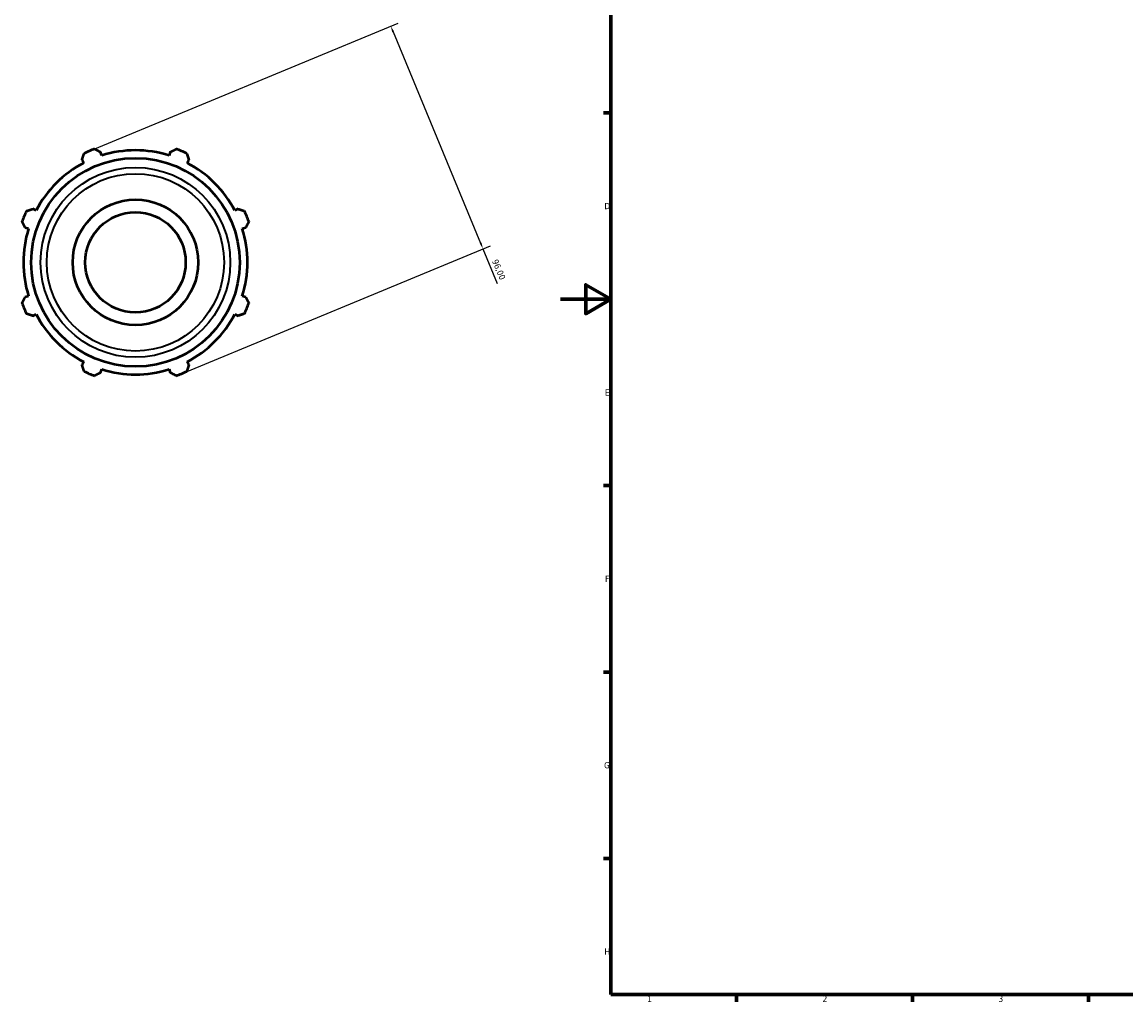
# Model space of a CAD drawing. Header units: millimetres. Extents: x -279 to 1203, y -35 to 760.
# Tile 1 of 8: x -215 to 225, y 17 to 407. Entities that reach past the tile are written whole.
import ezdxf

# ---------------------------------------------------------------- set-up
doc = ezdxf.new("R2010")
doc.units = ezdxf.units.MM
for name, color, linetype, lineweight in [('Border (ISO)', 7, 'Continuous', 70), ('Dimension (ISO)', 7, 'Continuous', 25), ('Visible (ISO)', 7, 'Continuous', 50), ('Visible Narrow (ISO)', 7, 'Continuous', 35)]:
    doc.layers.add(name, color=color, linetype=linetype, lineweight=lineweight)
doc.styles.add('Note Text (ISO)', font='tahoma.ttf')
doc.dimstyles.new('Default (ISO)', dxfattribs={"dimtxt": 2.5, "dimasz": 2.5, "dimexe": 3.175, "dimexo": 0, "dimgap": 0.762, "dimtad": 1, "dimrnd": 1e-08, "dimzin": 0, "dimtxsty": 'Note Text (ISO)', "dimcen": 0.09, "dimdle": 10, "dimclrd": 256, "dimclre": 256, "dimclrt": 232, "dimazin": 0, "dimtfac": 1.40208, "dimtmove": 0, "dimatfit": 3, "dimfxl": 1, "dimtolj": 1, "dimtzin": 0, "dimlwd": -1, "dimlwe": -1, "dimarcsym": 0})

# ---------------------------------------------------------------- blocks, each defined once
blk = doc.blocks.new('Borders Default Border')
at = {"layer": 'Border (ISO)'}
for p, q in [((20, 371.25), (17.1, 371.25)), ((20, 222.75), (17.1, 222.75)), ((20, 148.5), (17.1, 148.5)), ((20, 74.25), (17.1, 74.25)), ((70.08, 20), (70.08, 17.1)), ((140.17, 20), (140.17, 17.1)), ((210.25, 20), (210.25, 17.1))]:
    blk.add_line(p, q, dxfattribs=at)
at = {"layer": 'Border (ISO)', "flags": 128}
for points in [[(20, 20), (20, 574), (821, 574), (821, 20), (20, 20)], [(0, 297), (20, 297), (10, 302.77), (10, 291.23), (20, 297)]]:
    blk.add_lwpolyline(points, dxfattribs=at)
at = {"layer": 'Border (ISO)', "color": 232, "true_color": 0xca0064, "char_height": 2.5, "attachment_point": 7, "style": 'Note Text (ISO)'}
for s, insert in [('D', (17.43, 332.88)), ('E', (17.64, 258.63)), ('F', (17.7, 184.38)), ('G', (17.31, 110.08)), ('H', (17.44, 35.88)), ('1', (34.48, 17.1)), ('2', (104.37, 17.1)), ('3', (174.43, 17.05))]:
    blk.add_mtext(s, dxfattribs=dict(at, insert=insert))
blk = doc.blocks.new('*D12')
at = {"layer": 'Defpoints', "color": 0, "transparency": 16777216}
for p in [(-187.78, 356.04), (-30.94, 317.1), (-151.04, 267.35)]:
    blk.add_point(p, dxfattribs=at)
at = {"layer": 'Dimension (ISO)', "transparency": 16777216}
for p, q in [((-187.78, 356.04), (-64.74, 407.01)), ((-66.72, 403.48), (-31.89, 319.41)), ((-151.04, 267.35), (-28, 318.31)), ((-30.94, 317.1), (-25.23, 303.32))]:
    blk.add_line(p, q, dxfattribs=at)
for points in [[(-66.33, 403.64), (-67.1, 403.32), (-67.67, 405.79)], [(-31.51, 319.57), (-32.28, 319.25), (-30.94, 317.1)]]:
    blk.add_solid(points, dxfattribs=at)
at = {"layer": 'Dimension (ISO)', "color": 232, "true_color": 0xca0064, "transparency": 16777216, "insert": (-25.06, 313.2), "char_height": 2.5, "attachment_point": 1, "rotation": 292.5, "style": 'Note Text (ISO)'}
blk.add_mtext('\\A1;96,00', dxfattribs=at)

msp = doc.modelspace()

# ---------------------------------------------------------------- linework, layer by layer
at = {"layer": 'Visible (ISO)'}
for p, q in [((-190.687, 352.571), (-190.022, 351.293)), ((-182.833, 354.271), (-183.266, 355.644)), ((-155.553, 355.644), (-155.986, 354.271)), ((-148.797, 351.293), (-148.132, 352.571)), ((-209.006, 332.31), (-210.283, 332.974)), ((-128.536, 332.974), (-129.813, 332.31)), ((-213.357, 325.554), (-211.983, 325.121)), ((-126.836, 325.121), (-125.462, 325.554)), ((-211.983, 298.274), (-213.357, 297.841)), ((-125.462, 297.841), (-126.836, 298.274)), ((-210.283, 290.42), (-209.006, 291.085)), ((-129.813, 291.085), (-128.536, 290.42)), ((-190.022, 272.101), (-190.687, 270.824)), ((-183.266, 267.75), (-182.833, 269.123)), ((-155.986, 269.123), (-155.553, 267.75)), ((-148.132, 270.824), (-148.797, 272.101))]:
    msp.add_line(p, q, dxfattribs=at)
for radius in [41.536, 25, 20]:
    msp.add_circle((-169.41, 311.697), radius, dxfattribs=at)
for radius, start, end in [(48, 109.79198, 115.20802), (44.64, 72.5, 107.5), (48, 64.79198, 70.20802), (44.64, 117.5, 152.5), (44.64, 27.5, 62.5), (48, 154.79198, 160.20802), (48, 19.79198, 25.20802), (44.64, 162.5, 197.5), (44.64, 342.5, 17.5), (48, 199.79198, 205.20802), (48, 334.79198, 340.20802), (44.64, 207.5, 242.5), (44.64, 297.5, 332.5), (44.64, 252.5, 287.5), (48, 244.79198, 250.20802), (48, 289.79198, 295.20802)]:
    msp.add_arc((-169.41, 311.697), radius, start, end, dxfattribs=at)
for points, weights in [([(-185.663, 356.862), (-184.44, 356.241), (-183.266, 355.644)], [1, 1.00153861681, 1.00226076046]), ([(-155.553, 355.644), (-154.379, 356.241), (-153.156, 356.862)], [1.00226076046, 1.00153861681, 1]), ([(-190.687, 352.571), (-190.278, 353.822), (-189.853, 355.126)], [1.00226076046, 1.00153861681, 1]), ([(-148.966, 355.126), (-148.541, 353.822), (-148.132, 352.571)], [1, 1.00153861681, 1.00226076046]), ([(-212.838, 332.141), (-211.535, 332.566), (-210.283, 332.974)], [1, 1.00153861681, 1.00226076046]), ([(-128.536, 332.974), (-127.284, 332.566), (-125.981, 332.141)], [1.00226076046, 1.00153861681, 1]), ([(-213.357, 325.554), (-213.953, 326.727), (-214.574, 327.95)], [1.00226076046, 1.00153861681, 1]), ([(-124.245, 327.95), (-124.866, 326.727), (-125.462, 325.554)], [1, 1.00153861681, 1.00226076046]), ([(-214.574, 295.444), (-213.953, 296.667), (-213.357, 297.841)], [1, 1.00153861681, 1.00226076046]), ([(-125.462, 297.841), (-124.866, 296.667), (-124.245, 295.444)], [1.00226076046, 1.00153861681, 1]), ([(-210.283, 290.42), (-211.535, 290.828), (-212.838, 291.254)], [1.00226076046, 1.00153861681, 1]), ([(-125.981, 291.254), (-127.284, 290.828), (-128.536, 290.42)], [1, 1.00153861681, 1.00226076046]), ([(-189.853, 268.268), (-190.278, 269.572), (-190.687, 270.824)], [1, 1.00153861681, 1.00226076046]), ([(-148.132, 270.824), (-148.541, 269.572), (-148.966, 268.268)], [1.00226076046, 1.00153861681, 1]), ([(-183.266, 267.75), (-184.44, 267.154), (-185.663, 266.533)], [1.00226076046, 1.00153861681, 1]), ([(-153.156, 266.533), (-154.379, 267.154), (-155.553, 267.75)], [1, 1.00153861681, 1.00226076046])]:
    msp.add_rational_spline(points, weights, degree=2, dxfattribs=at)
at = {"layer": 'Visible Narrow (ISO)'}
for radius in [37.802, 35.327]:
    msp.add_circle((-169.41, 311.697), radius, dxfattribs=at)

# ---------------------------------------------------------------- block references
msp.add_blockref('Borders Default Border', (0, 0))

# ---------------------------------------------------------------- dimensions: what is measured, and where the dimension line sits
at = {"layer": 'Dimension (ISO)'}
dim = msp.add_linear_dim(base=(-30.936, 317.1), p1=(-187.778, 356.043), p2=(-151.041, 267.351), angle=112.5, dimstyle='Default (ISO)', override={"dimdec": 2, "dimtp": 0, "dimtm": 0, "dimtdec": 2, "dimtofl": 0, "dimatfit": 2}, dxfattribs=at)
dim.commit()
dim.dimension.update_dxf_attribs({"geometry": '*D12', "text_midpoint": (-27.11, 307.861), "dimtype": 160})

doc.saveas('drawing.dxf')
